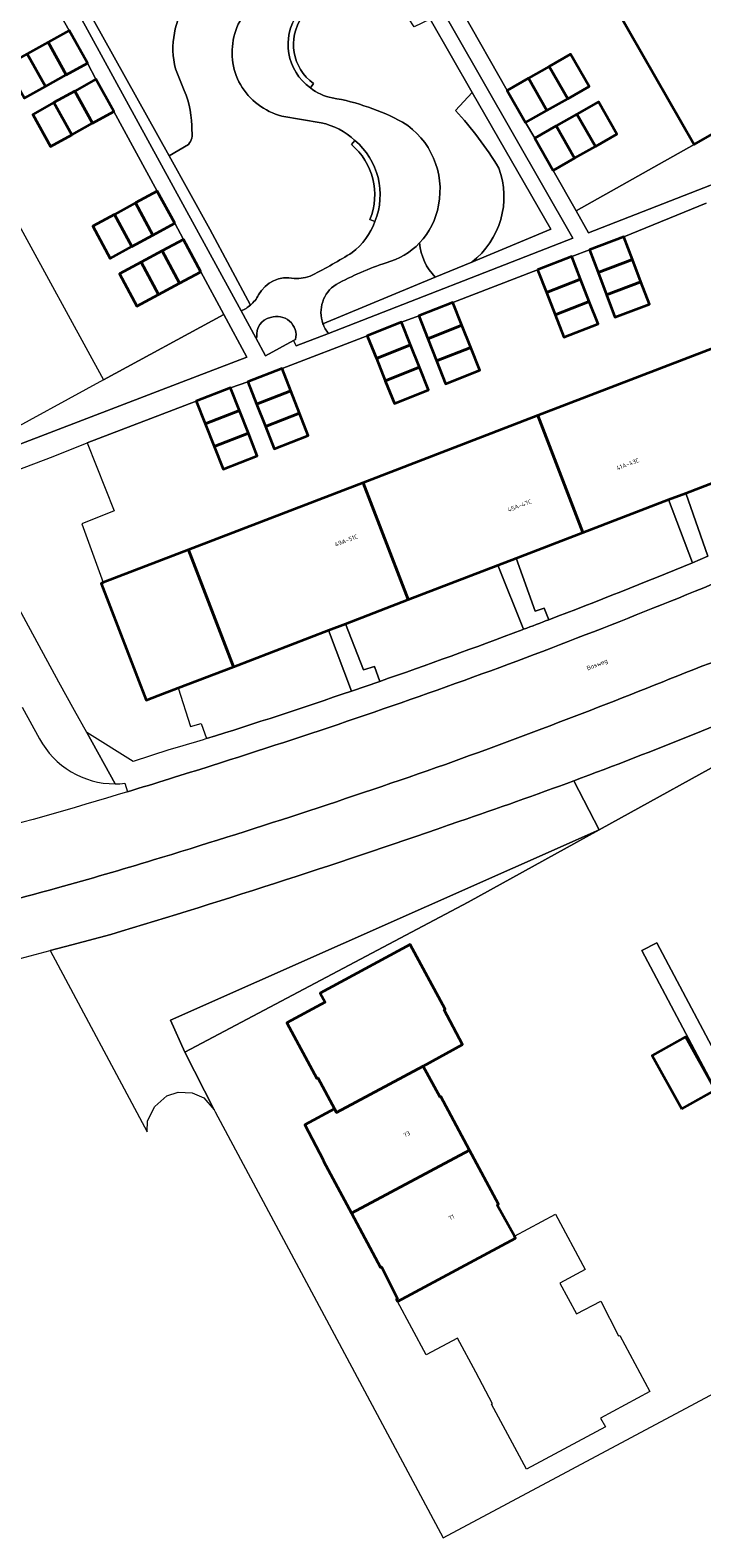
# Model space of a CAD drawing. Header units: metres. Extents: x 154586 to 156144, y 460369 to 462495.
# Tile 6 of 25: x 155165 to 155221, y 461306 to 461432. Entities that reach past the tile are written whole.
import ezdxf
from ezdxf.enums import TextEntityAlignment as Align

# ---------------------------------------------------------------- set-up
doc = ezdxf.new("R2010")
doc.units = ezdxf.units.M
for name, color, linetype, lineweight in [('B-WE-GR-BEPLANTING_CULTUUR_BODEMBEDEKKER-GV', 90, 'Continuous', 18), ('B-WE-GR-BEPLANTING_CULTUUR_BOSPLANTSOEN-GV', 90, 'Continuous', 18), ('B-WE-GR-BEPLANTING_CULTUUR_HEESTERS-GV', 90, 'Continuous', 18), ('B-WE-GR-GROENVOORZIENING-GV', 80, 'Continuous', 18), ('B-WE-GR-HAAG-GV', 90, 'Continuous', 13), ('B-WE-GW-TALUD_KRUIN-G', 90, 'Continuous', 18), ('B-WE-OG-BEBOUWING-GV', 7, 'Continuous', 35), ('B-WE-OG-BEBOUWING-T18', 10, 'Continuous', 18), ('B-WE-OG-TERREIN_BEGROEID-GV', 7, 'Continuous', 18), ('B-WE-OG-TERREIN_ERF-GV', 7, 'Continuous', 18), ('B-WE-OG-TOPOGRAFIE-T18', 10, 'Continuous', 18), ('B-WE-VH-GESLOTENVERHARDING_BETON-GV', 10, 'Continuous', 18), ('B-WE-VH-VERHARDING_ASFALT-GV', 252, 'Continuous', 18), ('B-WE-VH-VERHARDING_BETONSTRAATSTEEN-GV', 7, 'Continuous', 18), ('B-WE-VH-VERHARDING_SIERBESTRATING-GV', 7, 'Continuous', 18), ('B-WE-VH-VERHARDING_TEGEL-GV', 252, 'Continuous', 18)]:
    doc.layers.add(name, color=color, linetype=linetype, lineweight=lineweight)
doc.styles.add('NLCS-ISO-M200-T18', font='NLCS-ISO.ttf', dxfattribs={"height": 0.36})

msp = doc.modelspace()

# ---------------------------------------------------------------- linework, layer by layer
at = {"layer": 'B-WE-GR-BEPLANTING_CULTUUR_BODEMBEDEKKER-GV', "flags": 128}
for points in [[(155234.063, 461393.139), (155232.229, 461397.835), (155225.516, 461395.257), (155219.51, 461392.95)], [(155220.067, 461387.117), (155218.073, 461392.398), (155210.897, 461389.642), (155205.303, 461387.493)], [(155219.51, 461392.95), (155221.359, 461387.653)], [(155205.303, 461387.493), (155206.906, 461383.067), (155207.665, 461383.314), (155208.041, 461382.343)], [(155205.807, 461381.495), (155205.932, 461381.542), (155203.793, 461386.913), (155196.278, 461384.027), (155191.041, 461382.015)], [(155210.14, 461368.868), (155212.25, 461364.752), (155224.901, 461371.735), (155245.933, 461382.908), (155248.566, 461378.715), (155248.38, 461379.535), (155248.602, 461380.737), (155249.145, 461381.944), (155247.23, 461385.14), (155245.522, 461384.508), (155244.366, 461383.868), (155242.844, 461383.605), (155242.135, 461384.142), (155241.883, 461384.885), (155242.204, 461385.606), (155242.154, 461386.061)], [(155191.041, 461382.015), (155192.526, 461378.162), (155193.446, 461378.422), (155193.892, 461377.182)], [(155191.518, 461376.364), (155189.61, 461381.465), (155181.659, 461378.411), (155177.037, 461376.636)], [(155177.037, 461376.636), (155178.06, 461373.423), (155178.95, 461373.647), (155179.395, 461372.395)]]:
    msp.add_lwpolyline(points, dxfattribs=at)
at = {"layer": 'B-WE-GR-BEPLANTING_CULTUUR_BODEMBEDEKKER-GV'}
for points in [[(155208.041, 461382.343, 0.0066592), (155220.067, 461387.117)], [(155193.892, 461377.182, 0.0064927), (155205.807, 461381.495)], [(155230.146, 461376.981, -0.0152509), (155210.14, 461368.868)], [(155179.395, 461372.395, 0.0064955), (155191.518, 461376.364)]]:
    msp.add_lwpolyline(points, format="xyb", dxfattribs=at)
at = {"layer": 'B-WE-GR-BEPLANTING_CULTUUR_BOSPLANTSOEN-GV', "flags": 128}
for points in [[(155174.439, 461339.483), (155174.444, 461340.412), (155175.074, 461341.615), (155176.082, 461342.495), (155177.017, 461342.814), (155178.205, 461342.739), (155179.174, 461342.337), (155180.03, 461341.33), (155177.585, 461346.162), (155176.389, 461348.835), (155212.25, 461364.752), (155210.14, 461368.868)], [(155171.374, 461356.005), (155168.114, 461355.13), (155166.307, 461354.65), (155174.439, 461339.483)]]:
    msp.add_lwpolyline(points, dxfattribs=at)
at = {"layer": 'B-WE-GR-BEPLANTING_CULTUUR_BOSPLANTSOEN-GV'}
for points in [[(155210.14, 461368.868, -0.00716), (155200.524, 461365.457)], [(155200.524, 461365.457, -0.0113929), (155171.374, 461356.005)]]:
    msp.add_lwpolyline(points, format="xyb", dxfattribs=at)
at = {"layer": 'B-WE-GR-BEPLANTING_CULTUUR_BOSPLANTSOEN-GV', "flags": 128}
msp.add_lwpolyline([(155177.585, 461346.162), (155201.294, 461358.706), (155212.25, 461364.752), (155176.389, 461348.835)], close=True, dxfattribs=at)
at = {"layer": 'B-WE-GR-BEPLANTING_CULTUUR_HEESTERS-GV', "flags": 128}
for points in [[(155186.395, 461444.053), (155168.955, 461434.312), (155176.264, 461421.167)], [(155177.527, 461426.643), (155176.787, 461428.452)], [(155201.601, 461412.281), (155208.225, 461415.022), (155201.644, 461426.475), (155200.245, 461424.977)], [(155176.264, 461421.167), (155177.88, 461422.13)], [(155189.137, 461407.124), (155198.537, 461411.013)], [(155183.619, 461405.984), (155183.513, 461405.927), (155184.326, 461404.42), (155186.685, 461405.704)], [(155186.685, 461405.704), (155186.854, 461405.796)]]:
    msp.add_lwpolyline(points, dxfattribs=at)
at = {"layer": 'B-WE-GR-BEPLANTING_CULTUUR_HEESTERS-GV'}
for points in [[(155176.787, 461428.452, -0.4424718), (155182.816, 461437.299)], [(155178.16, 461423.265, 0.1074588), (155177.527, 461426.643)], [(155200.245, 461424.977, -0.0462574), (155203.87, 461420.151)], [(155177.88, 461422.13, 0.2553956), (155178.16, 461423.265)], [(155203.87, 461420.151, -0.3274807), (155201.601, 461412.281)], [(155197.229, 461413.877, -0.137355), (155194.442, 461412.222)], [(155198.537, 461411.013, -0.1688566), (155197.229, 461413.877)], [(155194.442, 461412.222, 0.0446004), (155190.247, 461410.411)], [(155190.247, 461410.411, 0.3486464), (155189.137, 461407.124)], [(155184.755, 461407.646, 0.4089244), (155183.619, 461405.984)], [(155186.854, 461405.796, 0.5857363), (155184.755, 461407.646)]]:
    msp.add_lwpolyline(points, format="xyb", dxfattribs=at)
at = {"layer": 'B-WE-GR-BEPLANTING_CULTUUR_HEESTERS-GV', "flags": 128}
msp.add_lwpolyline([(155229.479, 461427.416), (155220.208, 461422.117), (155210.328, 461416.581), (155211.377, 461414.741), (155231.812, 461422.702), (155232.889, 461423.303), (155231.069, 461426.485)], close=True, dxfattribs=at)
at = {"layer": 'B-WE-GR-GROENVOORZIENING-GV', "flags": 128}
for points in [[(155191.332, 461447.058), (155191.004, 461447.636), (155189.486, 461446.81), (155167.83, 461434.715), (155182.29, 461408.194)], [(155183.076, 461408.678), (155179.674, 461415.034), (155176.264, 461421.167), (155168.955, 461434.312), (155186.395, 461444.053), (155190.378, 461446.277)], [(155191.434, 461444.243), (155198.121, 461432.606), (155201.644, 461426.475), (155208.225, 461415.022), (155201.601, 461412.281), (155198.537, 461411.013), (155189.137, 461407.124)], [(155189.597, 461406.308), (155210.069, 461414.278), (155192.726, 461444.567)]]:
    msp.add_lwpolyline(points, dxfattribs=at)
at = {"layer": 'B-WE-GR-GROENVOORZIENING-GV'}
for points in [[(155182.29, 461408.194, 0.0787792), (155183.076, 461408.678)], [(155189.137, 461407.124, 0.086067), (155189.597, 461406.308)]]:
    msp.add_lwpolyline(points, format="xyb", dxfattribs=at)
at = {"layer": 'B-WE-GR-GROENVOORZIENING-GV', "flags": 128}
msp.add_lwpolyline([(155170.768, 461402.415), (155161.561, 461397.412), (155161.633, 461397.279), (155161.104, 461396.992), (155161.063, 461396), (155177.315, 461402.236), (155182.766, 461404.328), (155180.849, 461407.9)], close=True, dxfattribs=at)
at = {"layer": 'B-WE-GR-HAAG-GV', "flags": 128}
for points in [[(155191.332, 461447.058), (155191.004, 461447.636), (155189.486, 461446.81), (155167.83, 461434.715), (155182.29, 461408.194)], [(155183.076, 461408.678), (155179.674, 461415.034), (155176.264, 461421.167), (155168.955, 461434.312), (155186.395, 461444.053), (155190.378, 461446.277)], [(155191.434, 461444.243), (155198.121, 461432.606), (155201.644, 461426.475), (155208.225, 461415.022), (155201.601, 461412.281), (155198.537, 461411.013), (155189.137, 461407.124)], [(155189.597, 461406.308), (155210.069, 461414.278), (155192.726, 461444.567)]]:
    msp.add_lwpolyline(points, dxfattribs=at)
at = {"layer": 'B-WE-GR-HAAG-GV'}
for points in [[(155182.29, 461408.194, 0.0787792), (155183.076, 461408.678)], [(155189.137, 461407.124, 0.086067), (155189.597, 461406.308)]]:
    msp.add_lwpolyline(points, format="xyb", dxfattribs=at)
at = {"layer": 'B-WE-GW-TALUD_KRUIN-G'}
for points in [[(155210.14, 461368.868, -0.00716), (155200.524, 461365.457)], [(155200.524, 461365.457, -0.0113929), (155171.374, 461356.005)]]:
    msp.add_lwpolyline(points, format="xyb", dxfattribs=at)
at = {"layer": 'B-WE-OG-BEBOUWING-GV', "flags": 128}
for points in [[(155221.879, 461440.713), (155212.608, 461435.414), (155220.208, 461422.117), (155229.479, 461427.416), (155227.65, 461430.615), (155226.656, 461432.354), (155225.756, 461433.929), (155225.166, 461434.962), (155223.924, 461437.135)], [(155166.147, 461430.678), (155167.662, 461427.948), (155169.423, 461428.925), (155167.909, 461431.655)], [(155166.147, 461430.678), (155164.398, 461429.708), (155165.913, 461426.978), (155167.662, 461427.948)], [(155164.398, 461429.708), (155162.637, 461428.731), (155164.152, 461426.001), (155165.913, 461426.978)], [(155209.625, 461425.951), (155208.089, 461428.653), (155206.35, 461427.665), (155207.887, 461424.963)], [(155208.089, 461428.653), (155209.625, 461425.951), (155211.411, 461426.966), (155209.874, 461429.669)], [(155169.865, 461423.902), (155171.632, 461424.886), (155170.133, 461427.579), (155168.365, 461426.595)], [(155207.887, 461424.963), (155206.35, 461427.665), (155204.565, 461426.65), (155206.102, 461423.948)], [(155168.118, 461422.929), (155169.865, 461423.902), (155168.365, 461426.595), (155166.618, 461425.622)], [(155166.618, 461425.622), (155164.851, 461424.637), (155166.35, 461421.945), (155168.118, 461422.929)], [(155211.942, 461421.958), (155213.737, 461422.981), (155212.192, 461425.69), (155210.398, 461424.666)], [(155208.41, 461419.943), (155210.205, 461420.967), (155208.66, 461423.675), (155206.866, 461422.651)], [(155208.66, 461423.675), (155210.205, 461420.967), (155211.942, 461421.958), (155210.398, 461424.666)], [(155173.451, 461417.227), (155171.695, 461416.272), (155173.159, 461413.58), (155174.916, 461414.536)], [(155176.735, 461415.526), (155175.271, 461418.217), (155173.451, 461417.227), (155174.916, 461414.536)], [(155171.695, 461416.272), (155169.875, 461415.282), (155171.339, 461412.59), (155173.159, 461413.58)], [(155178.929, 461411.476), (155177.48, 461414.175), (155175.682, 461413.21), (155177.13, 461410.511)], [(155215.052, 461412.505), (155214.34, 461414.389), (155211.452, 461413.297), (155212.164, 461411.413)], [(155175.368, 461409.565), (155173.919, 461412.264), (155172.121, 461411.299), (155173.57, 461408.6)], [(155173.919, 461412.264), (155175.368, 461409.565), (155177.13, 461410.511), (155175.682, 461413.21)], [(155207.11, 461411.623), (155207.841, 461409.739), (155210.711, 461410.853), (155209.98, 461412.737)], [(155212.164, 461411.413), (155212.871, 461409.542), (155215.76, 461410.635), (155215.052, 461412.505)], [(155211.434, 461408.988), (155210.711, 461410.853), (155207.841, 461409.739), (155208.565, 461407.875)], [(155215.76, 461410.635), (155212.871, 461409.542), (155213.584, 461407.659), (155216.472, 461408.751)], [(155200.774, 461406.992), (155200.02, 461408.903), (155197.159, 461407.775), (155197.914, 461405.863)], [(155208.565, 461407.875), (155209.296, 461405.991), (155212.166, 461407.104), (155211.434, 461408.988)], [(155196.473, 461405.348), (155195.71, 461407.256), (155192.856, 461406.114), (155193.619, 461404.206)], [(155200.774, 461406.992), (155197.914, 461405.863), (155198.648, 461404.003), (155201.508, 461405.131)], [(155193.619, 461404.206), (155194.362, 461402.35), (155197.216, 461403.491), (155196.473, 461405.348)], [(155198.648, 461404.003), (155199.402, 461402.091), (155202.262, 461403.219), (155201.508, 461405.131)], [(155218.073, 461392.398), (155219.51, 461392.95), (155225.516, 461395.257), (155221.756, 461405.044), (155207.138, 461399.429), (155210.897, 461389.642)], [(155183.589, 461400.387), (155186.448, 461401.504), (155185.716, 461403.379), (155182.857, 461402.263)], [(155197.216, 461403.491), (155194.362, 461402.35), (155195.125, 461400.441), (155197.979, 461401.583)], [(155182.15, 461399.867), (155181.401, 461401.767), (155178.539, 461400.64), (155179.288, 461398.739)], [(155186.448, 461401.504), (155183.589, 461400.387), (155184.321, 461398.512), (155187.181, 461399.629)], [(155180.038, 461396.839), (155182.899, 461397.966), (155182.15, 461399.867), (155179.288, 461398.739)], [(155187.181, 461399.629), (155184.321, 461398.512), (155185.053, 461396.637), (155187.913, 461397.754)], [(155196.278, 461384.027), (155203.793, 461386.913), (155205.303, 461387.493), (155210.897, 461389.642), (155207.138, 461399.429), (155192.519, 461393.814)], [(155182.899, 461397.966), (155180.038, 461396.839), (155180.787, 461394.938), (155183.648, 461396.066)], [(155181.659, 461378.411), (155189.61, 461381.465), (155191.041, 461382.015), (155196.278, 461384.027), (155192.519, 461393.814), (155177.9, 461388.199)], [(155170.752, 461385.453), (155170.591, 461385.391), (155174.35, 461375.604), (155175.363, 461375.993), (155177.037, 461376.636), (155181.659, 461378.411), (155177.9, 461388.199)], [(155190.114, 461341.406), (155190.274, 461341.109), (155197.528, 461344.97), (155200.831, 461346.79), (155199.288, 461349.704), (155199.375, 461349.751), (155196.444, 461355.176), (155188.899, 461351.1), (155189.316, 461350.327), (155186.114, 461348.597), (155188.628, 461343.944), (155188.716, 461343.992)], [(155219.168, 461341.409), (155221.967, 461342.967), (155219.483, 461347.43), (155216.684, 461345.872)], [(155197.528, 461344.97), (155190.274, 461341.109), (155190.114, 461341.406), (155187.633, 461340.066), (155189.169, 461337.15), (155189.194, 461337.027), (155191.52, 461332.686), (155201.418, 461337.949), (155199.017, 461342.428), (155198.95, 461342.392)], [(155195.388, 461325.295), (155205.272, 461330.581), (155205.169, 461330.766), (155203.726, 461333.356), (155203.845, 461333.42), (155201.418, 461337.949), (155191.52, 461332.686), (155193.965, 461328.125), (155194.054, 461328.173), (155195.384, 461325.516), (155195.295, 461325.468)]]:
    msp.add_lwpolyline(points, close=True, dxfattribs=at)
at = {"layer": 'B-WE-OG-TERREIN_BEGROEID-GV'}
for points in [[(155182.816, 461437.299, 0.4424718), (155176.787, 461428.452)], [(155182.233, 461427.129, -0.4145817), (155184.456, 461434.749)], [(155187.395, 461432.806, 0.4087562), (155188.356, 461427.226)], [(155177.527, 461426.643, -0.1074588), (155178.16, 461423.265)], [(155185.7, 461424.495, -0.1951785), (155182.233, 461427.129)], [(155188.093, 461426.861, 0.1279477), (155189.922, 461426.025)], [(155189.922, 461426.025, -0.08072), (155195.809, 461423.988)], [(155203.87, 461420.151, 0.0462574), (155200.245, 461424.977)], [(155191.81, 461422.466, 0.1339953), (155188.983, 461423.939)], [(155195.809, 461423.988, -0.3126555), (155198.814, 461417.05)], [(155178.16, 461423.265, -0.2553956), (155177.88, 461422.13)], [(155193.078, 461415.845, 0.3240456), (155191.52, 461422.122)], [(155201.601, 461412.281, 0.3274807), (155203.87, 461420.151)], [(155198.814, 461417.05, -0.1509268), (155197.229, 461413.877)], [(155191.588, 461413.075, 0.1428238), (155193.496, 461415.677)], [(155197.229, 461413.877, 0.1688566), (155198.537, 461411.013)], [(155188.241, 461411.178, 0.0194408), (155191.588, 461413.075)], [(155183.756, 461409.538, -0.3319667), (155186.723, 461410.915)], [(155186.723, 461410.915, 0.1310406), (155188.241, 461411.178)], [(155183.076, 461408.678, 0.0948752), (155183.756, 461409.538)]]:
    msp.add_lwpolyline(points, format="xyb", dxfattribs=at)
at = {"layer": 'B-WE-OG-TERREIN_BEGROEID-GV', "flags": 128}
for points in [[(155200.245, 461424.977), (155201.644, 461426.475), (155198.121, 461432.606), (155196.786, 461431.975), (155194.872, 461434.91)], [(155176.787, 461428.452), (155177.527, 461426.643)], [(155188.356, 461427.226), (155188.093, 461426.861)], [(155188.983, 461423.939), (155185.7, 461424.495)], [(155191.52, 461422.122), (155191.81, 461422.466)], [(155177.88, 461422.13), (155176.264, 461421.167), (155179.674, 461415.034), (155183.076, 461408.678)], [(155193.496, 461415.677), (155193.078, 461415.845)], [(155198.537, 461411.013), (155201.601, 461412.281)]]:
    msp.add_lwpolyline(points, dxfattribs=at)
at = {"layer": 'B-WE-OG-TERREIN_ERF-GV', "flags": 128}
for points in [[(155164.398, 461429.708), (155166.147, 461430.678), (155167.909, 461431.655), (155164.227, 461438.228)], [(155200.848, 461433.176), (155204.565, 461426.65), (155206.35, 461427.665), (155208.089, 461428.653), (155209.874, 461429.669), (155211.411, 461426.966), (155209.625, 461425.951), (155207.887, 461424.963), (155206.102, 461423.948), (155206.866, 461422.651), (155208.66, 461423.675), (155210.398, 461424.666), (155212.192, 461425.69), (155213.737, 461422.981), (155211.942, 461421.958), (155210.205, 461420.967), (155208.41, 461419.943), (155210.328, 461416.581), (155220.208, 461422.117), (155212.608, 461435.414)], [(155163.219, 461416.26), (155170.768, 461402.415), (155180.849, 461407.9), (155178.929, 461411.476), (155177.13, 461410.511), (155175.368, 461409.565), (155173.57, 461408.6), (155172.121, 461411.299), (155173.919, 461412.264), (155175.682, 461413.21), (155177.48, 461414.175), (155176.735, 461415.526), (155174.916, 461414.536), (155173.159, 461413.58), (155171.339, 461412.59), (155169.875, 461415.282), (155171.695, 461416.272), (155173.451, 461417.227), (155175.271, 461418.217), (155171.632, 461424.886), (155169.865, 461423.902), (155168.118, 461422.929), (155166.35, 461421.945), (155164.851, 461424.637), (155166.618, 461425.622), (155168.365, 461426.595), (155170.133, 461427.579), (155169.423, 461428.925), (155167.662, 461427.948), (155165.913, 461426.978), (155164.152, 461426.001)], [(155221.219, 461417.216), (155214.34, 461414.389), (155215.052, 461412.505), (155215.76, 461410.635), (155216.472, 461408.751), (155213.584, 461407.659), (155212.871, 461409.542), (155212.164, 461411.413), (155211.452, 461413.297), (155209.98, 461412.737), (155210.711, 461410.853), (155211.434, 461408.988), (155212.166, 461407.104), (155209.296, 461405.991), (155208.565, 461407.875), (155207.841, 461409.739), (155207.11, 461411.623), (155200.02, 461408.903), (155200.774, 461406.992), (155201.508, 461405.131), (155202.262, 461403.219), (155199.402, 461402.091), (155198.648, 461404.003), (155197.914, 461405.863), (155197.159, 461407.775), (155195.71, 461407.256), (155196.473, 461405.348), (155197.216, 461403.491), (155197.979, 461401.583), (155195.125, 461400.441), (155194.362, 461402.35), (155193.619, 461404.206), (155192.856, 461406.114), (155185.716, 461403.379), (155186.448, 461401.504), (155187.181, 461399.629), (155187.913, 461397.754), (155185.053, 461396.637), (155184.321, 461398.512), (155183.589, 461400.387), (155182.857, 461402.263), (155181.401, 461401.767), (155182.15, 461399.867), (155182.899, 461397.966), (155183.648, 461396.066), (155180.787, 461394.938), (155180.038, 461396.839), (155179.288, 461398.739), (155178.539, 461400.64), (155169.414, 461397.141), (155170.163, 461395.245), (155170.912, 461393.348), (155171.661, 461391.452), (155168.948, 461390.381), (155170.752, 461385.453), (155177.9, 461388.199), (155192.519, 461393.814), (155207.138, 461399.429), (155221.756, 461405.044)]]:
    msp.add_lwpolyline(points, dxfattribs=at)
for points in [[(155199.199, 461305.503), (155225.71, 461319.647), (155232.477, 461323.257), (155215.841, 461354.661), (155217.092, 461355.308), (155233.743, 461323.931), (155255.38, 461335.444), (155268.07, 461342.329), (155255.788, 461365.308), (155248.566, 461378.715), (155245.933, 461382.908), (155224.901, 461371.735), (155212.25, 461364.752), (155201.294, 461358.706), (155177.585, 461346.162), (155180.03, 461341.33), (155180.116, 461341.16)], [(155210.369, 461324.244), (155212.414, 461325.308), (155213.892, 461322.398), (155213.98, 461322.445), (155216.506, 461317.745), (155212.387, 461315.53), (155212.786, 461314.788), (155206.18, 461311.238), (155203.256, 461316.679), (155203.344, 461316.728), (155201.925, 461319.372), (155200.395, 461322.225), (155197.786, 461320.825), (155195.388, 461325.295), (155195.295, 461325.468), (155195.384, 461325.516), (155194.054, 461328.173), (155193.965, 461328.125), (155191.52, 461332.686), (155189.194, 461337.027), (155189.169, 461337.15), (155187.633, 461340.066), (155190.114, 461341.406), (155188.716, 461343.992), (155188.628, 461343.944), (155186.114, 461348.597), (155189.316, 461350.327), (155188.899, 461351.1), (155196.444, 461355.176), (155199.375, 461349.751), (155199.288, 461349.704), (155200.831, 461346.79), (155197.528, 461344.97), (155198.95, 461342.392), (155199.017, 461342.428), (155201.418, 461337.949), (155203.845, 461333.42), (155203.726, 461333.356), (155205.169, 461330.766), (155208.593, 461332.603), (155211.084, 461327.96), (155208.977, 461326.829)], [(155219.168, 461341.409), (155216.684, 461345.872), (155219.483, 461347.43), (155221.967, 461342.967)]]:
    msp.add_lwpolyline(points, close=True, dxfattribs=at)
at = {"layer": 'B-WE-VH-GESLOTENVERHARDING_BETON-GV'}
for points in [[(155187.025, 461433.062, 0.4089723), (155188.093, 461426.861)], [(155188.356, 461427.226, -0.4087562), (155187.395, 461432.806)], [(155193.496, 461415.677, 0.3240759), (155191.81, 461422.466)], [(155191.52, 461422.122, -0.3240456), (155193.078, 461415.845)]]:
    msp.add_lwpolyline(points, format="xyb", dxfattribs=at)
at = {"layer": 'B-WE-VH-GESLOTENVERHARDING_BETON-GV', "flags": 128}
for points in [[(155188.093, 461426.861), (155188.356, 461427.226)], [(155191.81, 461422.466), (155191.52, 461422.122)], [(155193.078, 461415.845), (155193.496, 461415.677)]]:
    msp.add_lwpolyline(points, dxfattribs=at)
at = {"layer": 'B-WE-VH-VERHARDING_ASFALT-GV'}
for points in [[(155226.651, 461387.37, -0.0104758), (155203.949, 461378.354)], [(155220.856, 461378.459, 0.0287545), (155230.72, 461382.593)], [(155203.949, 461378.354, -0.0116249), (155179.794, 461370.131)], [(155199.389, 461370.231, 0.0092096), (155220.856, 461378.459)], [(155179.794, 461370.131, -0.0041264), (155172.781, 461367.945)], [(155174.949, 461362.236, 0.0101948), (155199.389, 461370.231)], [(155172.781, 461367.945, -0.0096186), (155158.726, 461363.96)], [(155166.924, 461359.902, 0.0062458), (155174.949, 461362.236)], [(155156.171, 461357.104, 0.0081861), (155166.924, 461359.902)]]:
    msp.add_lwpolyline(points, format="xyb", dxfattribs=at)
at = {"layer": 'B-WE-VH-VERHARDING_BETONSTRAATSTEEN-GV', "flags": 128}
for points in [[(155221.359, 461387.653), (155219.51, 461392.95), (155218.073, 461392.398), (155220.067, 461387.117)], [(155191.518, 461376.364), (155193.892, 461377.182), (155193.446, 461378.422), (155192.526, 461378.162), (155191.041, 461382.015), (155189.61, 461381.465)]]:
    msp.add_lwpolyline(points, close=True, dxfattribs=at)
for points in [[(155208.041, 461382.343), (155207.665, 461383.314), (155206.906, 461383.067), (155205.303, 461387.493), (155203.793, 461386.913), (155205.932, 461381.542)], [(155166.307, 461354.65), (155168.114, 461355.13), (155171.374, 461356.005)]]:
    msp.add_lwpolyline(points, dxfattribs=at)
at = {"layer": 'B-WE-VH-VERHARDING_BETONSTRAATSTEEN-GV'}
for points in [[(155205.932, 461381.542, 0.0014005), (155208.041, 461382.343)], [(155230.72, 461382.593, -0.0287545), (155220.856, 461378.459)], [(155220.856, 461378.459, -0.0092096), (155199.389, 461370.231)], [(155210.14, 461368.868, 0.0152509), (155230.146, 461376.981)], [(155199.389, 461370.231, -0.0101948), (155174.949, 461362.236)], [(155200.524, 461365.457, 0.00716), (155210.14, 461368.868)], [(155171.374, 461356.005, 0.0113929), (155200.524, 461365.457)], [(155174.949, 461362.236, -0.0062458), (155166.924, 461359.902)], [(155166.924, 461359.902, -0.0081861), (155156.171, 461357.104)], [(155159.629, 461352.908, 0.0018288), (155166.307, 461354.65)]]:
    msp.add_lwpolyline(points, format="xyb", dxfattribs=at)
at = {"layer": 'B-WE-VH-VERHARDING_SIERBESTRATING-GV'}
for points in [[(155184.456, 461434.749, 0.4145817), (155182.233, 461427.129)], [(155188.093, 461426.861, -0.4089723), (155187.025, 461433.062)], [(155182.233, 461427.129, 0.1951785), (155185.7, 461424.495)], [(155189.922, 461426.025, -0.1279477), (155188.093, 461426.861)], [(155195.809, 461423.988, 0.08072), (155189.922, 461426.025)], [(155188.983, 461423.939, -0.1339953), (155191.81, 461422.466)], [(155198.814, 461417.05, 0.3126555), (155195.809, 461423.988)], [(155191.81, 461422.466, -0.3240759), (155193.496, 461415.677)], [(155197.229, 461413.877, 0.1509268), (155198.814, 461417.05)], [(155193.496, 461415.677, -0.1428238), (155191.588, 461413.075)], [(155194.442, 461412.222, 0.137355), (155197.229, 461413.877)], [(155191.588, 461413.075, -0.0194408), (155188.241, 461411.178)], [(155190.247, 461410.411, -0.0446004), (155194.442, 461412.222)], [(155186.723, 461410.915, 0.3319667), (155183.756, 461409.538)], [(155188.241, 461411.178, -0.1310406), (155186.723, 461410.915)], [(155189.137, 461407.124, -0.3486464), (155190.247, 461410.411)], [(155183.076, 461408.678, -0.0787792), (155182.29, 461408.194)], [(155183.756, 461409.538, -0.0948752), (155183.076, 461408.678)], [(155183.619, 461405.984, -0.4089244), (155184.755, 461407.646)], [(155184.755, 461407.646, -0.5857363), (155186.854, 461405.796)], [(155189.597, 461406.308, -0.086067), (155189.137, 461407.124)]]:
    msp.add_lwpolyline(points, format="xyb", dxfattribs=at)
at = {"layer": 'B-WE-VH-VERHARDING_SIERBESTRATING-GV', "flags": 128}
for points in [[(155185.7, 461424.495), (155188.983, 461423.939)], [(155182.29, 461408.194), (155183.513, 461405.927), (155183.619, 461405.984)], [(155186.854, 461405.796), (155186.685, 461405.704), (155186.913, 461405.258), (155189.597, 461406.308)]]:
    msp.add_lwpolyline(points, dxfattribs=at)
at = {"layer": 'B-WE-VH-VERHARDING_TEGEL-GV', "flags": 128}
for points in [[(155192.726, 461444.567), (155210.069, 461414.278), (155189.597, 461406.308), (155186.913, 461405.258), (155186.685, 461405.704), (155184.326, 461404.42), (155183.513, 461405.927), (155182.29, 461408.194), (155167.83, 461434.715)], [(155164.227, 461438.228), (155167.909, 461431.655), (155169.423, 461428.925), (155170.133, 461427.579), (155171.632, 461424.886), (155175.271, 461418.217), (155176.735, 461415.526), (155177.48, 461414.175), (155178.929, 461411.476), (155180.849, 461407.9), (155182.766, 461404.328), (155177.315, 461402.236), (155161.063, 461396)], [(155231.812, 461422.702), (155211.377, 461414.741), (155210.328, 461416.581), (155208.41, 461419.943), (155206.866, 461422.651), (155206.102, 461423.948), (155204.565, 461426.65), (155200.848, 461433.176)], [(155158.434, 461392.947), (155166.561, 461396.014), (155169.414, 461397.141), (155178.539, 461400.64), (155181.401, 461401.767), (155182.857, 461402.263), (155185.716, 461403.379), (155192.856, 461406.114), (155195.71, 461407.256), (155197.159, 461407.775), (155200.02, 461408.903), (155207.11, 461411.623), (155209.98, 461412.737), (155211.452, 461413.297), (155214.34, 461414.389), (155221.219, 461417.216)], [(155171.738, 461368.611), (155169.365, 461372.911), (155168.351, 461374.748), (155167.039, 461377.125), (155158.434, 461392.947), (155157.528, 461394.6), (155155.235, 461398.825), (155154.106, 461400.87), (155153.32, 461402.308), (155151.842, 461405.016)], [(155221.359, 461387.653), (155220.067, 461387.117)], [(155205.932, 461381.542), (155205.807, 461381.495)], [(155193.892, 461377.182), (155191.518, 461376.364)], [(155163.963, 461375.031), (155165.418, 461372.386)], [(155177.138, 461371.694), (155176.229, 461371.457), (155173.268, 461370.482), (155169.365, 461372.911), (155171.738, 461368.611)], [(155172.567, 461368.66), (155172.781, 461367.945)]]:
    msp.add_lwpolyline(points, dxfattribs=at)
at = {"layer": 'B-WE-VH-VERHARDING_TEGEL-GV'}
for points in [[(155203.949, 461378.354, 0.0104758), (155226.651, 461387.37)], [(155220.067, 461387.117, -0.0066592), (155208.041, 461382.343)], [(155208.041, 461382.343, -0.0014005), (155205.932, 461381.542)], [(155205.807, 461381.495, -0.0064927), (155193.892, 461377.182)], [(155179.794, 461370.131, 0.0116249), (155203.949, 461378.354)], [(155191.518, 461376.364, -0.0064955), (155179.395, 461372.395)], [(155165.418, 461372.386, 0.2760863), (155171.738, 461368.611)], [(155179.395, 461372.395, -0.0013378), (155177.138, 461371.694)], [(155172.781, 461367.945, 0.0041264), (155179.794, 461370.131)], [(155171.738, 461368.611, 0.0301229), (155172.567, 461368.66)]]:
    msp.add_lwpolyline(points, format="xyb", dxfattribs=at)
at = {"layer": 'B-WE-VH-VERHARDING_TEGEL-GV', "flags": 128}
msp.add_lwpolyline([(155233.743, 461323.931), (155217.092, 461355.308), (155215.841, 461354.661), (155232.477, 461323.257)], close=True, dxfattribs=at)

# ---------------------------------------------------------------- texts
at = {"layer": 'B-WE-OG-BEBOUWING-T18', "style": 'NLCS-ISO-M200-T18'}
for s, rotation, p in [('41A-43C', 21, (155214.653, 461395.369)), ('45A-47C', 21, (155205.61, 461391.896)), ('49A-51C', 21, (155191.097, 461388.983)), ('73', 28.2, (155196.157, 461339.298)), ('71', 28.2, (155199.891, 461332.329))]:
    msp.add_text(s, height=0.36, rotation=rotation, dxfattribs=at).set_placement(p, align=Align.MIDDLE)
at = {"layer": 'B-WE-OG-TOPOGRAFIE-T18', "style": 'NLCS-ISO-M200-T18'}
msp.add_text('Bosweg', height=0.36, rotation=21.7, dxfattribs=at).set_placement((155212.112, 461378.555), align=Align.MIDDLE)

doc.saveas('drawing.dxf')
